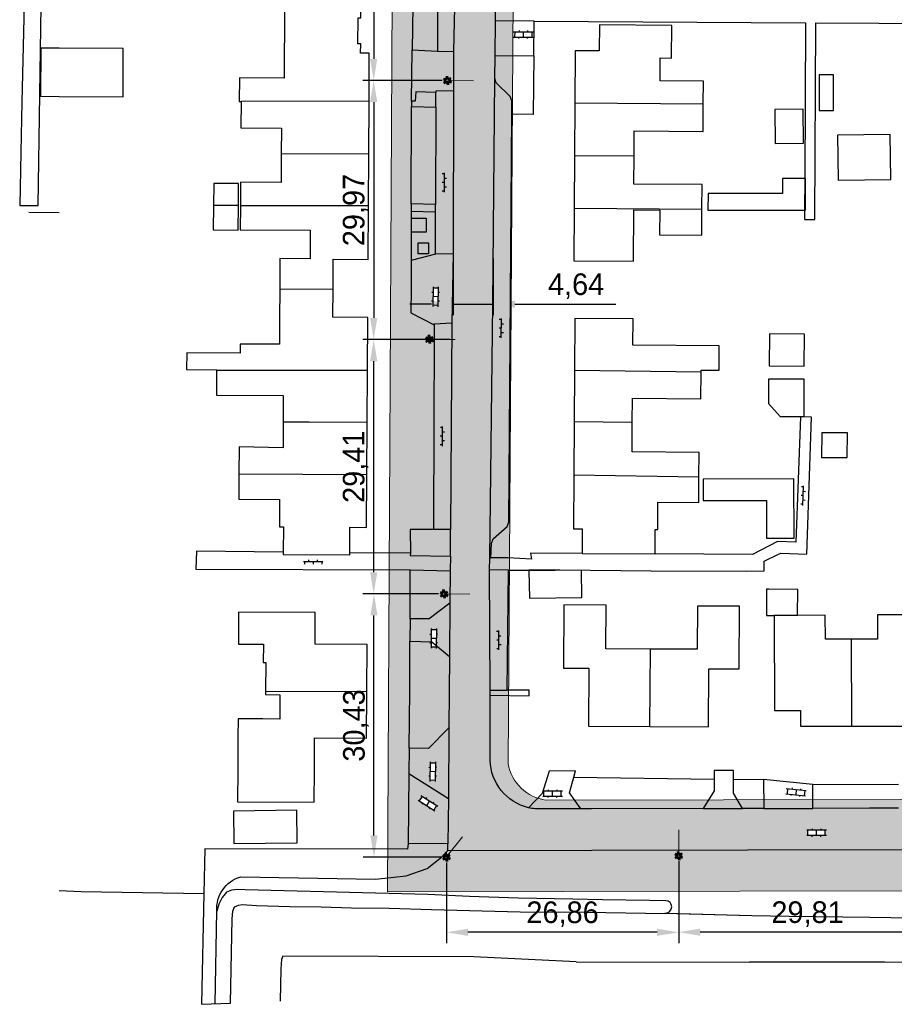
# Model space of a CAD drawing. Extents: x 238870 to 239559, y 526978 to 527533.
# Tile 2 of 6: x 238995 to 239097, y 527192 to 527305. Entities that reach past the tile are written whole.
import ezdxf

# ---------------------------------------------------------------- set-up
doc = ezdxf.new("R2010")
doc.units = 0
doc.header["$PDMODE"] = 32
doc.header["$PDSIZE"] = 1
for name, color, linetype in [('1A', 12, 'Continuous'), ('1B', 4, 'Continuous'), ('2', 5, 'Continuous'), ('4', 2, 'Continuous'), ('6', 9, 'Continuous'), ('7', 254, 'Continuous'), ('8', 6, 'Continuous')]:
    doc.layers.add(name, color=color, linetype=linetype)
doc.layers.add('Level 4', color=7, linetype='Continuous', lineweight=0)
doc.layers.add('Maatvoering', color=7, linetype='Continuous', lineweight=0)
doc.dimstyles.new('ISO-25', dxfattribs={"dimtxt": 2.5, "dimasz": 2.5, "dimexe": 1.25, "dimexo": 0.625, "dimtad": 1, "dimtxsty": 'Standard', "dimcen": 2.5, "dimadec": 0, "dimazin": 0, "dimtfac": 1, "dimtmove": 0, "dimatfit": 3, "dimfxl": 1, "dimarcsym": 0})

# ---------------------------------------------------------------- blocks, each defined once
blk = doc.blocks.new('OV6')
at = {"color": 0}
for p, q in [((0, 0), (2.25, 0)), ((0.125, 0), (0.125, 0.25)), ((0.625, 0), (0.625, -0.25)), ((1.125, 0), (1.125, 0.25)), ((1.625, 0), (1.625, -0.25)), ((2.125, 0), (2.125, 0.25))]:
    blk.add_line(p, q, dxfattribs=at)
blk = doc.blocks.new('OV2')
at = {"color": 0}
for p, q in [((0, 1.5), (0.15, 1.5)), ((0.15, -0.15), (0.15, 2.15)), ((0.15, 2), (0.75, 2)), ((0.75, -0.15), (0.75, 2.15)), ((0.9, 1.5), (0.75, 1.5)), ((0, 0.5), (0.15, 0.5)), ((0.15, 1), (0.75, 1)), ((0.15, 0), (0.75, 0)), ((0.9, 0.5), (0.75, 0.5))]:
    blk.add_line(p, q, dxfattribs=at)
blk = doc.blocks.new('Q21_62')
at = {"layer": 'Level 4', "color": 1, "linetype": 'Continuous', "lineweight": 53, "ltscale": 2}
for p, q in [((-0.433, 0.251), (-0.216, 0.125)), ((0, 0.251), (0, 0.501)), ((0.217, 0.125), (0.433, 0.251)), ((-0.433, -0.249), (-0.216, -0.125)), ((0, -0.249), (0, -0.499)), ((0.217, -0.125), (0.433, -0.249))]:
    blk.add_line(p, q, dxfattribs=at)
blk.add_circle((0.000167, 0.0005), 0.25, dxfattribs=at)
blk = doc.blocks.new('*D29')
at = {"layer": 'Defpoints', "color": 0, "transparency": 16777216}
for p in [(239071.63, 527208.68), (239101.43, 527208.69), (239071.63, 527199.85)]:
    blk.add_point(p, dxfattribs=at)
at = {"layer": 'Maatvoering', "color": 0, "lineweight": -2, "transparency": 16777216}
for p, q in [((239071.63, 527208.05), (239071.63, 527198.6)), ((239101.43, 527208.06), (239101.43, 527198.6)), ((239098.93, 527199.85), (239074.13, 527199.85))]:
    blk.add_line(p, q, dxfattribs=at)
at = {"layer": 'Maatvoering', "color": 0, "transparency": 16777216}
for points in [[(239074.13, 527200.26), (239074.13, 527199.43), (239071.63, 527199.85)], [(239098.93, 527200.26), (239098.93, 527199.43), (239101.43, 527199.85)]]:
    blk.add_solid(points, dxfattribs=at)
at = {"layer": 'Maatvoering', "color": 0, "transparency": 16777216, "insert": (239086.53, 527201.93), "char_height": 2.5, "attachment_point": 5}
blk.add_mtext('29,81', dxfattribs=at)
blk = doc.blocks.new('*D30')
at = {"layer": 'Defpoints', "color": 0, "transparency": 16777216}
for p in [(239044.77, 527208.53), (239071.63, 527208.68), (239044.77, 527199.83)]:
    blk.add_point(p, dxfattribs=at)
at = {"layer": 'Maatvoering', "color": 0, "lineweight": -2, "transparency": 16777216}
for p, q in [((239044.77, 527207.91), (239044.77, 527198.58)), ((239071.63, 527208.05), (239071.63, 527198.58)), ((239069.13, 527199.83), (239047.27, 527199.83))]:
    blk.add_line(p, q, dxfattribs=at)
at = {"layer": 'Maatvoering', "color": 0, "transparency": 16777216}
for points in [[(239047.27, 527200.25), (239047.27, 527199.42), (239044.77, 527199.83)], [(239069.13, 527200.25), (239069.13, 527199.42), (239071.63, 527199.83)]]:
    blk.add_solid(points, dxfattribs=at)
at = {"layer": 'Maatvoering', "color": 0, "transparency": 16777216, "insert": (239058.2, 527201.92), "char_height": 2.5, "attachment_point": 5}
blk.add_mtext('26,86', dxfattribs=at)
blk = doc.blocks.new('*D31')
at = {"layer": 'Defpoints', "color": 0, "transparency": 16777216}
for p in [(239036.4, 527238.97), (239044.5, 527238.97), (239044.77, 527208.53)]:
    blk.add_point(p, dxfattribs=at)
at = {"layer": 'Maatvoering', "color": 0, "lineweight": -2, "transparency": 16777216}
for p, q in [((239043.87, 527238.97), (239035.15, 527238.97)), ((239036.4, 527211.03), (239036.4, 527236.47)), ((239044.14, 527208.53), (239035.15, 527208.53))]:
    blk.add_line(p, q, dxfattribs=at)
at = {"layer": 'Maatvoering', "color": 0, "transparency": 16777216}
for points in [[(239035.98, 527236.47), (239036.81, 527236.47), (239036.4, 527238.97)], [(239035.98, 527211.03), (239036.81, 527211.03), (239036.4, 527208.53)]]:
    blk.add_solid(points, dxfattribs=at)
at = {"layer": 'Maatvoering', "color": 0, "transparency": 16777216, "insert": (239034.31, 527223.75), "char_height": 2.5, "attachment_point": 5, "rotation": 90}
blk.add_mtext('30,43', dxfattribs=at)
blk = doc.blocks.new('*D32')
at = {"layer": 'Defpoints', "color": 0, "transparency": 16777216}
for p in [(239036.37, 527268.38), (239045.78, 527268.38), (239044.5, 527238.97)]:
    blk.add_point(p, dxfattribs=at)
at = {"layer": 'Maatvoering', "color": 0, "lineweight": -2, "transparency": 16777216}
for p, q in [((239045.16, 527268.38), (239035.12, 527268.38)), ((239036.37, 527241.47), (239036.37, 527265.88)), ((239043.87, 527238.97), (239035.12, 527238.97))]:
    blk.add_line(p, q, dxfattribs=at)
at = {"layer": 'Maatvoering', "color": 0, "transparency": 16777216}
for points in [[(239035.95, 527265.88), (239036.78, 527265.88), (239036.37, 527268.38)], [(239035.95, 527241.47), (239036.78, 527241.47), (239036.37, 527238.97)]]:
    blk.add_solid(points, dxfattribs=at)
at = {"layer": 'Maatvoering', "color": 0, "transparency": 16777216, "insert": (239034.28, 527253.67), "char_height": 2.5, "attachment_point": 5, "rotation": 90}
blk.add_mtext('29,41', dxfattribs=at)
blk = doc.blocks.new('*D33')
at = {"layer": 'Defpoints', "color": 0, "transparency": 16777216}
for p in [(239044.9, 527298.34), (239036.37, 527268.38), (239045.16, 527268.38)]:
    blk.add_point(p, dxfattribs=at)
at = {"layer": 'Maatvoering', "color": 0, "lineweight": -2, "transparency": 16777216}
for p, q in [((239044.27, 527298.34), (239035.12, 527298.34)), ((239036.37, 527295.84), (239036.37, 527270.88)), ((239044.53, 527268.38), (239035.12, 527268.38))]:
    blk.add_line(p, q, dxfattribs=at)
at = {"layer": 'Maatvoering', "color": 0, "transparency": 16777216}
for points in [[(239035.95, 527295.84), (239036.78, 527295.84), (239036.37, 527298.34)], [(239035.95, 527270.88), (239036.78, 527270.88), (239036.37, 527268.38)]]:
    blk.add_solid(points, dxfattribs=at)
at = {"layer": 'Maatvoering', "color": 0, "transparency": 16777216, "insert": (239034.28, 527283.36), "char_height": 2.5, "attachment_point": 5, "rotation": 90}
blk.add_mtext('29,97', dxfattribs=at)
blk = doc.blocks.new('*D34')
at = {"layer": 'Defpoints', "color": 0, "transparency": 16777216}
for p in [(239044.38, 527326.82), (239036.37, 527298.34), (239044.27, 527298.34)]:
    blk.add_point(p, dxfattribs=at)
at = {"layer": 'Maatvoering', "color": 0, "lineweight": -2, "transparency": 16777216}
for p, q in [((239043.75, 527326.82), (239035.12, 527326.82)), ((239036.37, 527324.32), (239036.37, 527300.84)), ((239043.65, 527298.34), (239035.12, 527298.34))]:
    blk.add_line(p, q, dxfattribs=at)
at = {"layer": 'Maatvoering', "color": 0, "transparency": 16777216}
for points in [[(239035.95, 527324.32), (239036.78, 527324.32), (239036.37, 527326.82)], [(239035.95, 527300.84), (239036.78, 527300.84), (239036.37, 527298.34)]]:
    blk.add_solid(points, dxfattribs=at)
at = {"layer": 'Maatvoering', "color": 0, "transparency": 16777216, "insert": (239034.28, 527312.58), "char_height": 2.5, "attachment_point": 5, "rotation": 90}
blk.add_mtext('28,48', dxfattribs=at)
blk = doc.blocks.new('*D35')
at = {"layer": 'Defpoints', "color": 0, "transparency": 16777216}
for p in [(239045.55, 527278.29), (239050.19, 527278.36), (239050.19, 527272.47)]:
    blk.add_point(p, dxfattribs=at)
at = {"layer": 'Maatvoering', "color": 0, "lineweight": -2, "transparency": 16777216}
for p, q in [((239045.55, 527277.67), (239045.55, 527271.22)), ((239050.19, 527277.74), (239050.19, 527271.22)), ((239043.05, 527272.47), (239040.55, 527272.47)), ((239045.55, 527272.47), (239050.19, 527272.47)), ((239052.69, 527272.47), (239064.36, 527272.47))]:
    blk.add_line(p, q, dxfattribs=at)
at = {"layer": 'Maatvoering', "color": 0, "transparency": 16777216}
for points in [[(239043.05, 527272.88), (239043.05, 527272.05), (239045.55, 527272.47)], [(239052.69, 527272.88), (239052.69, 527272.05), (239050.19, 527272.47)]]:
    blk.add_solid(points, dxfattribs=at)
at = {"layer": 'Maatvoering', "color": 0, "transparency": 16777216, "insert": (239059.77, 527274.55), "char_height": 2.5, "attachment_point": 5}
blk.add_mtext('4,64', dxfattribs=at)

msp = doc.modelspace()

# ---------------------------------------------------------------- hatches: boundary and pattern name
at = {"layer": 'Maatvoering'}
h = msp.add_hatch(dxfattribs=at)
h.set_pattern_fill('DOTS', color=256)
h.paths.add_polyline_path([(239137.632, 527344.543), (239050.352, 527346.281, 0.3547358), (239038.654, 527332.792), (239037.973, 527204.521), (239135.363, 527204.664), (239136.361, 527266.198), (239134.79, 527266.19), (239134.766, 527271.131), (239136.441, 527271.139)])
h.paths.add_polyline_path([(239119.072, 527332.3), (239121.326, 527332.253), (239124.227, 527329.07), (239124.201, 527326.744, -0.0530197), (239124.173, 527325.442), (239122.955, 527242.8), (239123.015, 527217.627), (239120.865, 527216.675, -0.1496587), (239117.827, 527215.213), (239056.293, 527215.118, -0.3297534), (239051.923, 527219.333), (239052.607, 527328.411, -0.4049663), (239058.051, 527333.577), (239060.556, 527333.525)], flags=16)
h.paths.add_polyline_path([(239111.1, 527327.504), (239117.18, 527327.382), (239117.046, 527320.673), (239113.803, 527320.738), (239113.642, 527312.707), (239110.806, 527312.764), (239107.636, 527312.827), (239107.796, 527320.858), (239104.886, 527320.916), (239101.597, 527320.982), (239101.435, 527312.879), (239098.645, 527312.935), (239095.695, 527312.993), (239095.857, 527321.096), (239092.729, 527321.159), (239092.649, 527317.151), (239089.566, 527317.212), (239086.426, 527317.275), (239086.508, 527321.33), (239083.232, 527321.396), (239083.071, 527313.297), (239080.341, 527313.351), (239077.088, 527313.416), (239077.25, 527321.515), (239074.437, 527321.571), (239071.377, 527321.633), (239071.214, 527313.52), (239068.351, 527313.577), (239068.29, 527310.556), (239062.015, 527310.681), (239062.076, 527313.703), (239065.259, 527313.639), (239065.421, 527321.752), (239062.304, 527321.814), (239062.438, 527328.502), (239068.504, 527328.38), (239074.571, 527328.259), (239080.637, 527328.138), (239086.703, 527328.016), (239086.681, 527326.912), (239089.76, 527326.85), (239092.839, 527326.788), (239092.861, 527327.868), (239098.941, 527327.747), (239105.021, 527327.625)], flags=0)
h.paths.add_polyline_path([(239127.591, 527336.052), (239128.027, 527336.464), (239128.37, 527336.1), (239128.807, 527336.512), (239130.179, 527335.057), (239129.743, 527334.645), (239130.086, 527334.281), (239129.649, 527333.87)], flags=16)
h.paths.add_polyline_path([(239128.877, 527341.076, -1), (239129.377, 527341.076, -1)], flags=16)
h.paths.add_polyline_path([(239088.393, 527339.167), (239088.381, 527338.567), (239086.381, 527338.609), (239086.394, 527339.208)], flags=16)
h.paths.add_polyline_path([(239085.335, 527334.735, -1), (239084.835, 527334.735, -1)], flags=16)
h.paths.add_polyline_path([(239111.378, 527311.962), (239117.634, 527311.916), (239117.595, 527306.603), (239111.339, 527306.649)], flags=0)
h.paths.add_polyline_path([(239098.364, 527309.781), (239097.095, 527307.006), (239094.792, 527308.059), (239096.061, 527310.834)], flags=0)
h.paths.add_polyline_path([(239125.308, 527307.145), (239125.286, 527307.155, -0.8039597), (239124.809, 527307.26, -0.7324462), (239125.263, 527307.404), (239125.311, 527307.438)], flags=16)
h.paths.add_polyline_path([(239108.157, 527304.492), (239108.123, 527298.887), (239097.801, 527298.949), (239097.835, 527304.554)], flags=0)
h.paths.add_polyline_path([(239111.995, 527301.335), (239118.698, 527301.287), (239118.648, 527294.12), (239118.597, 527286.954), (239111.895, 527287.001), (239111.945, 527294.168), (239111.966, 527297.158), (239110.639, 527297.168), (239110.664, 527300.727), (239111.991, 527300.718)], flags=0)
h.paths.add_polyline_path([(239105.993, 527296.247), (239105.973, 527291.693), (239098.346, 527291.726), (239098.366, 527296.28)], flags=0)
h.paths.add_polyline_path([(239089.528, 527298.981), (239089.525, 527294.885), (239087.854, 527294.886), (239087.857, 527298.982)], flags=0)
h.paths.add_polyline_path([(239096.075, 527292.107), (239096.146, 527286.898), (239090.068, 527286.815), (239089.997, 527292.024)], flags=0)
h.paths.add_polyline_path([(239086.022, 527295.022), (239086.073, 527291.088), (239082.783, 527291.045), (239082.732, 527294.979)], flags=0)
h.paths.add_polyline_path([(239058.578, 527335.567, -1), (239059.078, 527335.567, -1)], flags=16)
h.paths.add_polyline_path([(239070.838, 527304.717), (239070.812, 527300.94), (239069.5, 527300.949), (239069.482, 527298.294), (239074.484, 527298.26), (239074.466, 527295.605), (239074.444, 527292.448), (239066.495, 527292.502), (239066.476, 527289.587), (239066.454, 527286.358), (239074.339, 527286.304), (239074.32, 527283.461), (239074.299, 527280.45), (239069.43, 527280.483), (239069.45, 527283.345), (239066.433, 527283.366), (239066.393, 527277.443), (239059.493, 527277.49), (239059.535, 527283.562), (239059.576, 527289.635), (239059.618, 527295.707), (239059.659, 527301.779), (239062.438, 527301.76), (239062.459, 527304.774)], flags=0)
h.paths.add_polyline_path([(239086.285, 527287.018), (239086.283, 527283.326), (239075.018, 527283.332), (239075.019, 527285.278), (239083.644, 527285.273), (239083.645, 527287.019), (239086.197, 527287.018)], flags=0)
h.paths.add_polyline_path([(239111.778, 527280.947), (239118.564, 527280.906), (239118.52, 527273.666), (239118.477, 527266.426), (239111.692, 527266.466), (239111.735, 527273.707), (239111.756, 527277.258), (239110.405, 527277.266), (239110.422, 527280.152), (239111.773, 527280.144)], flags=0)
h.paths.add_polyline_path([(239132.867, 527283.237, -1), (239132.367, 527283.237, -1)], flags=16)
h.paths.add_polyline_path([(239053.47, 527310.247), (239052.87, 527310.255), (239052.895, 527312.255), (239053.495, 527312.247)], flags=0)
h.paths.add_polyline_path([(239105.816, 527275.741), (239105.822, 527271.399), (239096.978, 527271.387), (239096.972, 527275.729)], flags=0)
h.paths.add_polyline_path([(239128.748, 527277.838), (239129.348, 527277.829), (239129.319, 527275.829), (239128.719, 527275.838)], flags=16)
h.paths.add_polyline_path([(239044.125, 527326.826, -1), (239044.625, 527326.826, -1)], flags=16)
h.paths.add_polyline_path([(239054.666, 527303.954), (239054.663, 527303.354), (239052.663, 527303.366), (239052.666, 527303.966)], flags=0)
h.paths.add_polyline_path([(239086.166, 527269.012), (239086.121, 527265.29), (239082.076, 527265.339), (239082.121, 527269.061)], flags=0)
h.paths.add_polyline_path([(239044.645, 527298.341, -1), (239045.145, 527298.341, -1)], flags=16)
h.paths.add_polyline_path([(239107.849, 527262.542), (239107.92, 527256.742), (239104.674, 527256.702), (239104.642, 527259.357), (239100.58, 527259.307), (239100.541, 527262.452)], flags=0)
h.paths.add_polyline_path([(239111.568, 527260.625), (239118.437, 527260.584), (239118.394, 527253.386), (239118.351, 527246.187), (239111.482, 527246.228), (239111.493, 527248.148), (239109.836, 527248.158), (239109.848, 527250.287), (239111.506, 527250.278), (239111.525, 527253.427), (239111.548, 527257.262), (239110.417, 527257.269), (239110.429, 527259.398), (239111.561, 527259.392)], flags=0)
h.paths.add_polyline_path([(239076.329, 527267.668), (239076.308, 527264.83), (239074.232, 527264.846), (239074.231, 527264.594), (239074.208, 527261.536), (239066.284, 527261.595), (239066.263, 527258.81), (239066.238, 527255.392), (239073.996, 527255.335), (239073.975, 527252.475), (239073.953, 527249.538), (239069.237, 527249.573), (239069.214, 527246.423), (239068.914, 527246.425), (239068.914, 527243.587), (239060.454, 527243.631), (239060.454, 527246.488), (239059.454, 527246.495), (239059.5, 527252.716), (239059.546, 527258.905), (239059.589, 527264.791), (239059.634, 527270.831), (239066.352, 527270.781), (239066.33, 527267.742)], flags=0)
h.paths.add_polyline_path([(239086.146, 527263.781), (239086.123, 527259.467), (239083.374, 527259.482), (239082.005, 527260.969), (239082.02, 527263.803)], flags=0)
h.paths.add_polyline_path([(239091.141, 527257.584), (239091.118, 527254.726), (239088.152, 527254.75), (239088.175, 527257.608)], flags=0)
h.paths.add_polyline_path([(239105.62, 527255.475), (239105.688, 527251.16), (239098.219, 527251.042), (239098.151, 527255.357)], flags=0)
h.paths.add_polyline_path([(239084.95, 527252.289), (239084.973, 527245.425), (239081.78, 527245.414), (239081.765, 527249.775), (239074.45, 527249.751), (239074.441, 527252.254)], flags=0)
h.paths.add_polyline_path([(239043.802, 527272.333), (239043.202, 527272.343), (239043.235, 527274.343), (239043.835, 527274.333)], flags=16)
h.paths.add_polyline_path([(239042.56, 527268.41, -1), (239043.06, 527268.41, -1)], flags=16)
h.paths.add_polyline_path([(239119.661, 527242.553), (239122.655, 527242.537), (239122.633, 527238.492), (239119.639, 527238.508)], flags=0)
h.paths.add_polyline_path([(239125.272, 527242.036, -1), (239124.772, 527242.036, -1)], flags=16)
h.paths.add_polyline_path([(239108.033, 527237.373), (239108.013, 527234.21), (239110.961, 527234.189), (239113.922, 527234.168), (239113.948, 527237.329), (239119.226, 527237.285), (239119.18, 527230.445), (239116.199, 527230.46), (239116.173, 527223.599), (239110.934, 527223.642), (239105.68, 527223.686), (239105.728, 527230.534), (239102.735, 527230.546), (239102.766, 527237.405)], flags=0)
h.paths.add_polyline_path([(239085.399, 527239.47), (239085.376, 527236.483), (239088.581, 527236.489), (239088.588, 527233.739), (239091.603, 527233.745), (239094.632, 527233.751), (239094.63, 527236.541), (239100.61, 527236.547), (239100.611, 527228.489), (239097.581, 527228.497), (239097.564, 527223.675), (239091.638, 527223.672), (239085.704, 527223.668), (239085.7, 527225.498), (239082.703, 527225.498), (239082.684, 527236.478), (239081.787, 527236.476), (239081.782, 527239.498), (239082.044, 527239.496)], flags=0)
h.paths.add_polyline_path([(239078.68, 527237.534), (239078.638, 527230.296), (239075.11, 527230.316), (239075.071, 527223.601), (239068.276, 527223.64), (239061.208, 527223.681), (239061.247, 527230.362), (239058.321, 527230.379), (239058.364, 527237.704), (239063.233, 527237.676), (239063.203, 527232.621), (239068.362, 527232.591), (239073.778, 527232.56), (239073.807, 527237.563)], flags=0)
h.paths.add_polyline_path([(239060.391, 527241.714), (239060.429, 527238.562), (239054.364, 527238.49), (239054.323, 527241.642)], flags=0)
h.paths.add_polyline_path([(239044.246, 527238.966, -1), (239044.746, 527238.966, -1)], flags=16)
h.paths.add_polyline_path([(239131.845, 527219.079), (239132.445, 527219.072), (239132.419, 527217.072), (239131.819, 527217.079)], flags=16)
h.paths.add_polyline_path([(239043.598, 527232.818), (239042.998, 527232.823), (239043.014, 527234.823), (239043.614, 527234.818)], flags=16)
h.paths.add_polyline_path([(239086.214, 527216.242), (239086.156, 527215.645), (239084.165, 527215.839), (239084.223, 527216.436)], flags=0)
h.paths.add_polyline_path([(239131.015, 527213.598, -1), (239130.515, 527213.598, -1)], flags=16)
h.paths.add_polyline_path([(239101.685, 527208.686, -1), (239101.185, 527208.686, -1)], flags=16)
h.paths.add_polyline_path([(239088.579, 527211.636), (239088.58, 527211.036), (239086.58, 527211.032), (239086.579, 527211.632)], flags=16)
h.paths.add_polyline_path([(239071.878, 527208.678, -1), (239071.378, 527208.678, -1)], flags=16)
h.paths.add_polyline_path([(239058.055, 527216.155), (239058.056, 527215.555), (239056.056, 527215.552), (239056.055, 527216.152)], flags=0)
h.paths.add_polyline_path([(239043.477, 527217.406), (239042.877, 527217.411), (239042.894, 527219.411), (239043.494, 527219.406)], flags=16)
h.paths.add_polyline_path([(239043.645, 527214.482), (239043.323, 527213.976), (239041.635, 527215.049), (239041.957, 527215.556)], flags=16)
h.paths.add_polyline_path([(239045.015, 527208.531, -1), (239044.515, 527208.531, -1)], flags=16)
h.paths.add_polyline_path([(239066.088, 527330.247), (239077.754, 527330.247), (239077.754, 527334.414), (239066.088, 527334.414)], flags=24)
h.paths.add_polyline_path([(239055.19, 527272.467), (239064.357, 527272.467), (239064.357, 527276.634), (239055.19, 527276.634)], flags=8)

# ---------------------------------------------------------------- linework, layer by layer
at = {"layer": '1A'}
for points in [[(239035.859, 527301.501), (239034.859, 527301.507), (239034.865, 527302.587), (239034.545, 527302.588), (239034.562, 527305.588), (239034.882, 527305.587), (239034.889, 527306.677), (239026.049, 527306.727), (239026.002, 527298.627), (239020.836, 527298.656)], [(239074.466, 527295.605), (239074.484, 527298.26), (239069.482, 527298.294), (239069.5, 527300.949), (239070.812, 527300.94), (239070.838, 527304.717), (239062.459, 527304.774), (239062.438, 527301.76), (239059.659, 527301.779), (239059.618, 527295.707)], [(239035.826, 527295.946), (239035.859, 527301.501)], [(239020.836, 527298.656), (239020.82, 527295.905)], [(239020.82, 527295.905), (239021.031, 527295.906)], [(239021.031, 527295.906), (239021.014, 527292.862), (239025.696, 527292.835), (239025.679, 527289.868)], [(239035.791, 527289.811), (239035.826, 527295.946)], [(239059.618, 527295.707), (239059.576, 527289.635)], [(239066.476, 527289.587), (239066.495, 527292.502), (239074.444, 527292.448), (239074.466, 527295.605)], [(239025.679, 527289.868), (239025.66, 527286.548), (239020.978, 527286.575), (239020.962, 527283.901)], [(239035.756, 527283.9), (239035.791, 527289.811)], [(239059.576, 527289.635), (239059.535, 527283.562)], [(239074.32, 527283.461), (239074.339, 527286.304), (239066.454, 527286.358), (239066.476, 527289.587)], [(239020.962, 527283.901), (239020.946, 527281.075), (239029.031, 527281.028), (239029.012, 527277.73), (239025.521, 527277.75), (239025.516, 527276.817), (239025.502, 527274.471), (239025.5, 527274.219)], [(239031.672, 527274.235), (239031.691, 527277.673), (239035.72, 527277.649), (239035.756, 527283.9)], [(239059.535, 527283.562), (239059.493, 527277.49), (239066.393, 527277.443), (239066.433, 527283.366), (239069.45, 527283.345), (239069.43, 527280.483), (239074.299, 527280.45), (239074.32, 527283.461)], [(239025.5, 527274.219), (239025.481, 527270.864), (239025.463, 527267.834), (239020.92, 527267.86), (239020.914, 527266.794), (239014.748, 527266.83), (239014.737, 527264.912), (239018.212, 527264.892), (239018.211, 527264.789)], [(239035.656, 527264.787), (239035.692, 527270.948), (239031.653, 527270.972), (239031.672, 527274.235)], [(239074.231, 527264.594), (239074.232, 527264.846), (239076.308, 527264.83), (239076.329, 527267.668), (239066.33, 527267.742), (239066.352, 527270.781), (239059.634, 527270.831), (239059.589, 527264.791)], [(239018.211, 527264.789), (239018.195, 527261.944), (239025.906, 527261.899), (239025.887, 527258.833)], [(239035.621, 527258.797), (239035.656, 527264.787)], [(239059.589, 527264.791), (239059.546, 527258.905)], [(239066.263, 527258.81), (239066.284, 527261.595), (239074.208, 527261.536), (239074.231, 527264.594)], [(239025.887, 527258.833), (239025.886, 527258.638), (239025.896, 527255.86), (239020.804, 527255.972), (239020.786, 527252.843)], [(239035.586, 527252.788), (239035.621, 527258.797)], [(239059.546, 527258.905), (239059.5, 527252.716)], [(239073.975, 527252.475), (239073.996, 527255.335), (239066.238, 527255.392), (239066.263, 527258.81)], [(239020.786, 527252.843), (239020.769, 527249.919), (239025.489, 527249.891), (239025.47, 527246.721), (239025.92, 527246.718), (239025.903, 527243.802)], [(239033.602, 527243.734), (239033.62, 527246.672), (239035.55, 527246.661), (239035.586, 527252.788)], [(239059.5, 527252.716), (239059.454, 527246.495), (239060.454, 527246.488), (239060.454, 527243.631)], [(239068.914, 527243.587), (239068.914, 527246.425), (239069.214, 527246.423), (239069.237, 527249.573), (239073.953, 527249.538), (239073.975, 527252.475)], [(239025.903, 527243.802), (239025.901, 527243.538), (239033.601, 527243.493), (239033.602, 527243.734)], [(239060.454, 527243.631), (239068.914, 527243.587)], [(239068.362, 527232.591), (239063.203, 527232.621), (239063.233, 527237.676), (239058.364, 527237.704), (239058.321, 527230.379), (239061.247, 527230.362), (239061.208, 527223.681), (239068.276, 527223.64)], [(239068.276, 527223.64), (239075.071, 527223.601), (239075.11, 527230.316), (239078.638, 527230.296), (239078.68, 527237.534), (239073.807, 527237.563), (239073.778, 527232.56), (239068.362, 527232.591)], [(239035.585, 527227.711), (239035.619, 527233.121), (239029.583, 527233.154), (239029.603, 527236.818), (239020.754, 527236.866), (239020.734, 527233.162), (239023.607, 527233.146), (239023.595, 527231.044), (239023.884, 527231.043), (239023.865, 527227.665)], [(239085.376, 527236.483), (239082.684, 527236.478)], [(239082.684, 527236.478), (239082.703, 527225.498), (239085.7, 527225.498), (239085.704, 527223.668), (239091.638, 527223.672)], [(239091.603, 527233.745), (239088.588, 527233.739), (239088.581, 527236.489), (239085.376, 527236.483)], [(239091.638, 527223.672), (239097.564, 527223.675), (239097.581, 527228.497), (239100.611, 527228.489), (239100.61, 527236.547), (239094.63, 527236.541), (239094.632, 527233.751), (239091.603, 527233.745)], [(239023.865, 527227.665), (239023.864, 527227.319), (239025.526, 527227.31), (239025.511, 527224.497), (239023.559, 527224.508), (239020.687, 527224.524), (239020.675, 527222.421), (239020.655, 527218.717), (239020.634, 527214.913), (239029.483, 527214.865), (239029.504, 527218.669), (239029.524, 527222.333), (239035.55, 527222.3), (239035.585, 527227.711)]]:
    msp.add_lwpolyline(points, dxfattribs=at)
at = {"layer": '1B'}
for points in [[(238997.865, 527302.08), (238997.837, 527296.517), (239000, 527296.506)], [(239000, 527302.069), (238997.865, 527302.08)], [(239000, 527296.506), (239007.391, 527296.469), (239007.42, 527302.032), (239000, 527302.069)], [(239089.525, 527294.885), (239089.528, 527298.981), (239087.857, 527298.982), (239087.854, 527294.886), (239089.525, 527294.885)], [(239082.783, 527291.045), (239086.073, 527291.088), (239086.022, 527295.022), (239082.732, 527294.979), (239082.783, 527291.045)], [(239090.068, 527286.815), (239096.146, 527286.898), (239096.075, 527292.107), (239089.997, 527292.024), (239090.068, 527286.815)], [(239020.732, 527283.901), (239020.754, 527286.41), (239017.866, 527286.435), (239017.844, 527283.902)], [(239086.197, 527287.018), (239083.645, 527287.019), (239083.644, 527285.273), (239075.019, 527285.278), (239075.018, 527283.332), (239086.175, 527283.326)], [(239086.175, 527283.326), (239086.283, 527283.326), (239086.285, 527287.018), (239086.197, 527287.018)], [(239000, 527283.029), (238996.492, 527283.074)], [(239017.844, 527283.902), (239017.819, 527281.069), (239020.707, 527281.044), (239020.732, 527283.901)], [(239086.121, 527265.29), (239086.166, 527269.012), (239082.121, 527269.061), (239082.076, 527265.339), (239086.121, 527265.29)], [(239086.123, 527259.467), (239086.146, 527263.781), (239082.02, 527263.803), (239082.005, 527260.969), (239083.374, 527259.482), (239086.123, 527259.467)], [(239091.118, 527254.726), (239091.141, 527257.584), (239088.175, 527257.608), (239088.152, 527254.75), (239091.118, 527254.726)], [(239074.45, 527249.751), (239081.765, 527249.775), (239081.78, 527245.414), (239084.973, 527245.425), (239084.95, 527252.289), (239074.441, 527252.254), (239074.45, 527249.751)], [(239060.391, 527241.714), (239054.323, 527241.642), (239054.364, 527238.49), (239060.429, 527238.562), (239060.391, 527241.714)], [(239081.782, 527239.498), (239081.787, 527236.476)], [(239085.399, 527239.47), (239082.044, 527239.496), (239081.782, 527239.498)], [(239085.376, 527236.483), (239085.399, 527239.47)], [(239081.787, 527236.476), (239082.684, 527236.478)], [(239027.508, 527210.163), (239027.461, 527213.938), (239020.154, 527213.848), (239020.201, 527210.099), (239027.508, 527210.163)]]:
    msp.add_lwpolyline(points, dxfattribs=at)
at = {"layer": '2'}
for points in [[(239070.136, 527203.486), (239068.266, 527203.508), (239062.84, 527203.586), (239059.41, 527203.647), (239053.079, 527203.77), (239047.456, 527203.956), (239042.645, 527204.189), (239024.504, 527204.664), (239021.512, 527204.74), (239020.608, 527204.783), (239019.925, 527204.699), (239019.341, 527204.483), (239019.035, 527204.106), (239018.847, 527203.873), (239018.445, 527203.079), (239018.226, 527202.288)], [(239019.814, 527191.637), (239019.992, 527201.381), (239020.096, 527202.283), (239020.27, 527202.786)], [(239020.27, 527202.786), (239020.743, 527202.968), (239021.166, 527203.057), (239022.834, 527202.946), (239026.69, 527202.824), (239030.275, 527202.764), (239033.782, 527202.647), (239038.141, 527202.614), (239043.033, 527202.471), (239053.286, 527202.218), (239060.933, 527202.174), (239070.052, 527202.017), (239070.055, 527202.061), (239070.128, 527202.059)]]:
    msp.add_lwpolyline(points, dxfattribs=at)
msp.add_lwpolyline([(239070.128, 527202.059, 0.9726751), (239070.136, 527203.486)], format="xyb", dxfattribs=at)
at = {"layer": '4'}
for points in [[(239040.741, 527295.959), (239040.824, 527301.903)], [(239054.871, 527301.198), (239054.812, 527294.414)], [(239035.826, 527295.946), (239021.031, 527295.906)], [(239074.466, 527295.605), (239059.618, 527295.707)], [(239040.691, 527284.071), (239040.738, 527295.316)], [(239054.812, 527294.414), (239052.332, 527294.452)], [(239035.791, 527289.811), (239025.679, 527289.868)], [(239066.476, 527289.587), (239059.576, 527289.635)], [(239020.732, 527283.901), (239017.844, 527283.902)], [(239020.962, 527283.901), (239035.756, 527283.9)], [(239059.535, 527283.562), (239074.32, 527283.461)], [(239040.69, 527282.422), (239040.69, 527280.81)], [(239025.5, 527274.219), (239031.672, 527274.235)], [(239035.656, 527264.787), (239018.211, 527264.789)], [(239074.231, 527264.594), (239059.589, 527264.791)], [(239035.621, 527258.797), (239028.894, 527258.822), (239025.887, 527258.833)], [(239059.546, 527258.905), (239066.263, 527258.81)], [(239020.786, 527252.843), (239035.586, 527252.788)], [(239073.975, 527252.475), (239059.5, 527252.716)], [(239040.574, 527236.087), (239040.598, 527241.763)], [(239040.472, 527221.129), (239040.54, 527227.73), (239040.564, 527233.503)], [(239091.638, 527223.672), (239091.603, 527233.745)], [(239068.276, 527223.64), (239068.362, 527232.591)], [(239023.865, 527227.665), (239035.585, 527227.711)], [(239059.505, 527217.792), (239075.729, 527217.543)], [(239077.984, 527217.55), (239081.431, 527217.496), (239081.45, 527217.496)], [(239087.149, 527216.941), (239097.026, 527216.952)], [(239000, 527204.673), (239002.532, 527204.552), (239016.735, 527204.326)], [(239069.953, 527202.064), (239080.082, 527201.767)], [(239080.082, 527201.767), (239084.412, 527201.711), (239093.727, 527201.598), (239108.255, 527201.333), (239111.186, 527200.948), (239114.347, 527200.878)], [(239059.763, 527196.406), (239079.813, 527196.377)]]:
    msp.add_lwpolyline(points, dxfattribs=at)
at = {"layer": '7'}
for points in [[(239070.128, 527202.059), (239080.082, 527201.767)], [(239059.763, 527196.406), (239047.952, 527196.999), (239025.849, 527197.088), (239025.692, 527196.692), (239025.633, 527195.59), (239025.56, 527191.863)], [(239112.695, 527195.288), (239112.694, 527195.643), (239112.681, 527196.016), (239112.515, 527196.252), (239112.247, 527196.347), (239095.436, 527196.377), (239079.813, 527196.377)]]:
    msp.add_lwpolyline(points, dxfattribs=at)
at = {"layer": '8'}
for q in [(239019.814, 527191.637), (239016.461, 527191.506)]:
    msp.add_line((239016.461, 527191.506), q, dxfattribs=at)
for points in [[(239045.236, 527325.187), (239045.661, 527322.946), (239045.804, 527321.354), (239045.867, 527319.732), (239045.867, 527317.618), (239045.889, 527315.346), (239045.582, 527301.7)], [(238995.976, 527308.854), (238995.695, 527295.837), (238995.57, 527290.038), (238995.438, 527283.903), (238997.565, 527283.903), (238997.924, 527306.977), (238999.038, 527307.056), (239000, 527307.052)], [(239040.894, 527306.928), (239040.824, 527301.903)], [(239043.727, 527306.919), (239043.733, 527301.75)], [(239050.442, 527305.232), (239050.454, 527306.762)], [(239050.41, 527301.228), (239050.442, 527305.232)], [(239054.905, 527305.206), (239050.442, 527305.232)], [(239054.871, 527301.198), (239054.905, 527305.206)], [(239054.905, 527305.206), (239086.301, 527305.024), (239086.197, 527287.018)], [(239086.175, 527283.326), (239086.169, 527282.275), (239087.369, 527282.268), (239087.501, 527305.017), (239123.959, 527304.806)], [(239040.824, 527301.903), (239043.733, 527301.75)], [(239043.733, 527301.75), (239045.582, 527301.7)], [(239045.582, 527301.7), (239045.595, 527297.141)], [(239050.388, 527298.554), (239050.41, 527301.228)], [(239050.41, 527301.228), (239054.871, 527301.198)], [(239050.132, 527272.467), (239050.388, 527298.554)], [(239052.332, 527294.452), (239052.343, 527295.971), (239052.129, 527296.477), (239050.54, 527298.059), (239050.388, 527298.554)], [(239043.556, 527296.965), (239041.236, 527297.031), (239041.179, 527295.963), (239040.741, 527295.959)], [(239043.551, 527295.238), (239043.556, 527296.965)], [(239045.595, 527297.141), (239043.556, 527297.109), (239043.556, 527296.965)], [(239045.595, 527297.141), (239045.546, 527278.293)], [(239040.741, 527295.959), (239040.738, 527295.316)], [(239040.738, 527295.316), (239043.551, 527295.238)], [(239043.551, 527295.238), (239043.524, 527284.007)], [(239049.928, 527243.128), (239049.974, 527244.791), (239050.197, 527245.323), (239051.787, 527246.759), (239051.975, 527247.259), (239052.332, 527294.452)], [(239086.197, 527287.018), (239086.175, 527283.326)], [(239040.691, 527284.071), (239040.69, 527283.221)], [(239040.69, 527283.221), (239043.522, 527283.166)], [(239040.69, 527283.221), (239040.69, 527282.422)], [(239043.524, 527284.007), (239040.691, 527284.071)], [(239043.522, 527283.166), (239043.524, 527284.007)], [(239043.529, 527278.263), (239043.522, 527283.166)], [(239040.69, 527282.422), (239042.421, 527282.432), (239042.421, 527280.812), (239040.69, 527280.81)], [(239040.69, 527280.81), (239040.691, 527277.52)], [(239041.507, 527279.56), (239042.69, 527279.56), (239042.69, 527278.29), (239041.507, 527278.29), (239041.507, 527279.56)], [(239040.691, 527277.52), (239040.692, 527274.259), (239040.668, 527271.474), (239043.359, 527270.09)], [(239043.529, 527278.263), (239040.691, 527277.52)], [(239045.546, 527278.293), (239043.529, 527278.263)], [(239045.546, 527278.293), (239045.412, 527270.317)], [(239049.778, 527243.129), (239050.132, 527272.467)], [(239043.359, 527270.09), (239043.34, 527264.592), (239043.334, 527262.697), (239043.307, 527254.708), (239043.304, 527253.89), (239043.296, 527251.543), (239043.293, 527250.557), (239043.279, 527246.427)], [(239043.359, 527270.09), (239043.359, 527270.217), (239045.412, 527270.317)], [(239045.412, 527270.317), (239045.254, 527246.407)], [(239051.937, 527241.725), (239054.324, 527241.7), (239054.378, 527241.699), (239054.378, 527241.783), (239068.449, 527241.647), (239079.484, 527241.605), (239081.522, 527241.639), (239081.524, 527242.734), (239083.084, 527243.52), (239083.441, 527243.693), (239086.436, 527243.573), (239087, 527259.397), (239085.717, 527259.452), (239085.185, 527244.932), (239083.064, 527245.008), (239080.178, 527243.53), (239068.914, 527243.587)], [(239043.279, 527246.427), (239040.592, 527246.409), (239040.606, 527243.672)], [(239045.254, 527246.407), (239043.279, 527246.427)], [(239045.229, 527243.345), (239045.254, 527246.407)], [(239025.903, 527243.802), (239015.877, 527243.89), (239015.786, 527241.845), (239040.598, 527241.763)], [(239040.606, 527243.672), (239033.602, 527243.734)], [(239040.606, 527243.672), (239040.602, 527243.415), (239045.229, 527243.345)], [(239045.229, 527243.345), (239045.215, 527241.626)], [(239060.454, 527243.631), (239054.511, 527243.66), (239054.609, 527242.994), (239051.925, 527243.138), (239049.928, 527243.128)], [(239049.77, 527241.737), (239049.778, 527243.129)], [(239049.778, 527243.129), (239049.928, 527243.128)], [(239040.598, 527241.763), (239045.215, 527241.626)], [(239045.215, 527241.626), (239045.184, 527237.882)], [(239049.818, 527227.842), (239049.77, 527241.737)], [(239051.937, 527241.725), (239049.77, 527241.737)], [(239051.806, 527227.848), (239051.937, 527241.725)], [(239045.184, 527237.882), (239042.783, 527236.075), (239042.075, 527236.086), (239040.574, 527236.087)], [(239045.184, 527237.882), (239045.134, 527231.729)], [(239040.574, 527236.087), (239040.564, 527233.503)], [(239040.564, 527233.503), (239043.097, 527233.407), (239045.134, 527231.729)], [(239045.134, 527231.729), (239045.066, 527223.479)], [(239049.817, 527223.475), (239049.818, 527227.25)], [(239049.818, 527227.842), (239051.806, 527227.848)], [(239049.818, 527227.25), (239054.341, 527227.196), (239054.34, 527227.818), (239051.806, 527227.848)], [(239049.818, 527227.25), (239049.818, 527227.842)], [(239045.066, 527223.479), (239042.718, 527221.085), (239040.472, 527221.129)], [(239045.066, 527223.479), (239044.999, 527215.307)], [(239049.817, 527219.735), (239049.817, 527223.475)], [(239040.472, 527221.129), (239040.442, 527218.205)], [(239040.442, 527218.205), (239040.399, 527214.085), (239040.358, 527210.12)], [(239040.442, 527218.205), (239044.999, 527215.307)], [(239056.663, 527218.485), (239055.827, 527215.902), (239054.257, 527214.233)], [(239059.691, 527218.496), (239056.663, 527218.485)], [(239059.505, 527217.792), (239059.691, 527218.496)], [(239077.984, 527218.527), (239075.729, 527218.527), (239075.729, 527217.543)], [(239077.984, 527217.55), (239077.984, 527218.527)], [(239060.325, 527214.124), (239059.017, 527215.944), (239059.505, 527217.792)], [(239075.729, 527217.543), (239075.729, 527216.19), (239074.469, 527214.146)], [(239077.984, 527215.924), (239077.984, 527217.55)], [(239087.149, 527216.941), (239081.45, 527217.496)], [(239081.45, 527217.496), (239081.455, 527214.157)], [(239079.009, 527214.153), (239077.984, 527215.924)], [(239087.153, 527214.166), (239087.149, 527216.941)], [(239044.999, 527215.307), (239044.956, 527210.056)], [(239060.325, 527214.124), (239055.791, 527214.117)], [(239061.555, 527214.126), (239060.325, 527214.124)], [(239074.469, 527214.146), (239061.555, 527214.126)], [(239074.469, 527214.146), (239079.009, 527214.153)], [(239081.455, 527214.157), (239079.009, 527214.153)], [(239081.455, 527214.157), (239085.062, 527214.163), (239087.153, 527214.166)], [(239097.032, 527214.187), (239093.679, 527214.176), (239087.153, 527214.166)], [(239016.845, 527209.477), (239016.735, 527204.326)], [(239040.285, 527209.432), (239016.845, 527209.477)], [(239040.358, 527210.12), (239040.285, 527209.432)], [(239044.956, 527210.056), (239040.358, 527210.12)], [(239044.224, 527208.529), (239044.95, 527209.291)], [(239044.95, 527209.291), (239044.956, 527210.056)], [(239044.95, 527209.291), (239061.584, 527209.327)], [(239061.584, 527209.327), (239115.615, 527209.446)], [(239020.987, 527206.261), (239036.589, 527205.984), (239040.13, 527206.372), (239042.565, 527207.202), (239044.224, 527208.529)], [(239016.735, 527204.326), (239016.461, 527191.506)], [(239018.023, 527191.567), (239018.226, 527202.288)]]:
    msp.add_lwpolyline(points, dxfattribs=at)
for points in [[(239054.257, 527214.233, -0.333511), (239049.817, 527219.735)], [(239055.791, 527214.117, -0.0690996), (239054.257, 527214.233)], [(239018.226, 527202.288, -0.3486163), (239020.987, 527206.261)]]:
    msp.add_lwpolyline(points, format="xyb", dxfattribs=at)
at = {"layer": 'Level 4'}
for p, q in [((239037.973, 527204.521), (239038.654, 527332.792)), ((239051.923, 527219.333), (239052.607, 527328.411)), ((239037.973, 527204.521), (239135.363, 527204.664))]:
    msp.add_line(p, q, dxfattribs=at)
at = {"layer": 'Level 4', "color": 1}
for p, q in [((239044.895, 527298.341), (239047.895, 527298.282)), ((239042.783, 527268.391), (239045.783, 527268.375)), ((239044.496, 527238.966), (239047.496, 527238.92)), ((239071.628, 527208.678), (239071.657, 527211.678)), ((239044.765, 527208.531), (239046.626, 527210.884))]:
    msp.add_line(p, q, dxfattribs=at)
at = {"layer": 'Level 4'}
msp.add_lwpolyline([(239117.827, 527215.213), (239056.293, 527215.118)], dxfattribs=at)
msp.add_arc((239056.956, 527220.178), 5.104, 189.53132, 262.53191, dxfattribs=at)

# ---------------------------------------------------------------- block references
at = {"layer": '6'}
for name, p, rotation in [('OV2', (239052.667, 527304.116), 269.6662170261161), ('OV6', (239044.546, 527285.42), 89.85104590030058), ('OV2', (239043.985, 527274.33), 179.037498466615), ('OV6', (239051.116, 527268.563), 89.56658396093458), ('OV6', (239044.311, 527256.069), 89.62138848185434), ('OV6', (239085.99, 527249.209), 87.95872432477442), ('OV6', (239030.495, 527242.657), 179.8106465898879), ('OV2', (239043.764, 527234.817), 179.5344180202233), ('OV6', (239050.841, 527232.493), 90.19792633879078), ('OV2', (239043.644, 527219.404), 179.5302580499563), ('OV2', (239058.056, 527215.405), 90.0884583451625), ('OV2', (239084.238, 527216.586), 264.4377612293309), ('OV2', (239042.038, 527215.682), 237.5458956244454), ('OV2', (239088.58, 527210.886), 90.12618793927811)]:
    msp.add_blockref(name, p, dxfattribs=dict(at, rotation=rotation))
at = {"layer": 'Level 4', "color": 1, "linetype": 'Continuous', "lineweight": 53, "ltscale": 2, "rotation": 5.25362}
for p in [(239044.895, 527298.34), (239042.81, 527268.409), (239044.496, 527238.965), (239044.765, 527208.531), (239071.628, 527208.678)]:
    msp.add_blockref('Q21_62', p, dxfattribs=at)

# ---------------------------------------------------------------- dimensions: what is measured, and where the dimension line sits
at = {"layer": 'Maatvoering'}
for base, p1, p2, picture, middle in [((239036.367, 527298.341), (239044.376, 527326.824), (239044.27, 527298.341), '*D34', (239034.283, 527312.583)), ((239036.367, 527268.375), (239044.895, 527298.341), (239045.158, 527268.375), '*D33', (239034.283, 527283.358)), ((239036.367, 527268.375), (239044.496, 527238.966), (239045.783, 527268.375), '*D32', (239034.283, 527253.671)), ((239036.3976, 527238.9657), (239044.7651, 527208.5311), (239044.4962, 527238.9657), '*D31', (239034.3143, 527223.7484))]:
    dim = msp.add_linear_dim(base=base, p1=p1, p2=p2, angle=90, dimstyle='ISO-25', dxfattribs=at)
    dim.commit()
    dim.dimension.update_dxf_attribs({"geometry": picture, "text_midpoint": middle})
for base, p1, p2, picture, middle in [((239050.19, 527272.467), (239045.546, 527278.293), (239050.19, 527278.362), '*D35', (239059.773, 527274.55)), ((239044.765, 527199.833), (239071.628, 527208.678), (239044.765, 527208.531), '*D30', (239058.197, 527201.917)), ((239071.629, 527199.845), (239101.435, 527208.686), (239071.629, 527208.677), '*D29', (239086.532, 527201.929))]:
    dim = msp.add_linear_dim(base=base, p1=p1, p2=p2, dimstyle='ISO-25', dxfattribs=at)
    dim.commit()
    dim.dimension.update_dxf_attribs({"geometry": picture, "text_midpoint": middle})

doc.saveas('drawing.dxf')
